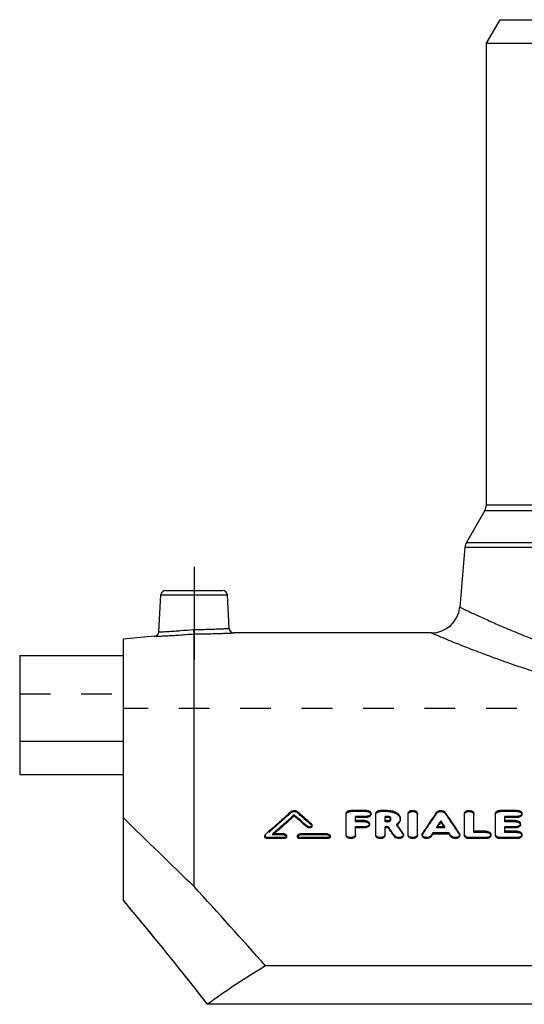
# Model space of a CAD drawing. Header units: millimetres. Extents: x 0 to 1000, y 0 to 1000.
# Tile 2 of 3: x 350 to 457, y 443 to 652. Entities that reach past the tile are written whole.
import ezdxf

# ---------------------------------------------------------------- set-up
doc = ezdxf.new("R2010")
doc.units = ezdxf.units.MM
doc.header["$LTSCALE"] = 65.185185
doc.linetypes.add('CENTER', pattern=[0.6, 0.375, -0.075, 0.075, -0.075])
doc.linetypes.add('HIDDEN', pattern=[0.2, 0.1, -0.1])
for name, color, linetype in [('FASEN', 7, 'CONTINUOUS'), ('KOERPER', 7, 'CONTINUOUS'), ('KONST.EL_MIT_GEO', 7, 'CONTINUOUS'), ('KONSTR_EL', 7, 'CONTINUOUS')]:
    doc.layers.add(name, color=color, linetype=linetype)

msp = doc.modelspace()

# ---------------------------------------------------------------- linework, layer by layer
at = {"layer": 'FASEN', "color": 7, "linetype": 'Continuous'}
for p, q in [((448.5, 646.75), (451.39, 651.75)), ((451.39, 651.75), (570.61, 651.75)), ((448.5, 646.75), (573.5, 646.75)), ((378.13, 521.02), (371.5, 520.44))]:
    msp.add_line(p, q, dxfattribs=at)
at = {"layer": 'KOERPER', "color": 7, "linetype": 'Continuous'}
for p, q in [((448.5, 548.92), (448.5, 646.75)), ((436.87, 521.75), (394.92, 521.75)), ((349.5, 498.73), (349.5, 491.73)), ((371.5, 498.73), (349.5, 498.73)), ((349.5, 491.73), (371.5, 491.73))]:
    msp.add_line(p, q, dxfattribs=at)
at = {"layer": 'KOERPER', "color": 2, "linetype": 'CENTER'}
msp.add_line((386.5, 535.75), (386.5, 516.14), dxfattribs=at)
at = {"layer": 'KOERPER', "color": 8, "linetype": 'HIDDEN'}
msp.add_line((650.5, 505.75), (371.5, 505.75), dxfattribs=at)
at = {"layer": 'KONST.EL_MIT_GEO', "color": 7, "linetype": 'Continuous'}
for p, q in [((448.17, 547.67), (444.28, 540.94)), ((448.17, 547.67), (573.83, 547.67)), ((448.5, 548.92), (573.5, 548.92)), ((444.28, 540.94), (577.72, 540.94)), ((443.95, 539.9), (442.84, 527.23)), ((443.95, 539.9), (578.05, 539.9)), ((380.45, 530.75), (392.55, 530.75)), ((379.04, 521.96), (379.45, 529.8)), ((379.45, 529.8), (393.55, 529.8)), ((393.92, 522.7), (393.55, 529.8)), ((386.5, 467.97), (386.5, 521.54)), ((349.5, 516.93), (349.5, 498.73)), ((349.5, 516.93), (371.5, 516.93)), ((407.76, 482.92), (407.76, 483.15)), ((418.75, 478.8), (418.75, 483.49)), ((423.04, 484.12), (419.74, 484.12)), ((420.73, 481.95), (420.73, 482.85)), ((423.04, 482.85), (420.73, 482.85)), ((423.04, 482.62), (420.73, 482.62)), ((423.04, 482.62), (423.04, 482.85)), ((424.03, 483.26), (424.03, 483.49)), ((425.02, 478.8), (425.02, 483.49)), ((427.55, 484.12), (426.01, 484.12)), ((427, 481.95), (427, 482.85)), ((427.55, 482.85), (427, 482.85)), ((427.55, 482.62), (427, 482.62)), ((427.55, 482.62), (427.55, 482.85)), ((431.89, 478.8), (431.89, 483.49)), ((433.87, 478.8), (433.87, 483.49)), ((443.83, 478.8), (443.83, 483.49)), ((445.82, 479.69), (445.82, 483.49)), ((450.44, 478.8), (450.44, 483.49)), ((455.06, 484.12), (451.43, 484.12)), ((452.42, 481.95), (452.42, 482.85)), ((455.06, 482.85), (452.42, 482.85)), ((455.06, 482.62), (452.42, 482.62)), ((455.06, 482.62), (455.06, 482.85)), ((456.05, 483.26), (456.05, 483.49)), ((410.46, 480.55), (410.46, 480.77)), ((411.5, 480.77), (411.5, 481)), ((422.71, 481.95), (420.73, 481.95)), ((420.73, 478.8), (420.73, 480.65)), ((422.71, 480.65), (420.73, 480.65)), ((422.71, 480.42), (420.73, 480.42)), ((422.71, 480.42), (422.71, 480.65)), ((423.7, 481.07), (423.7, 481.3)), ((427.55, 481.95), (427, 481.95)), ((427, 478.8), (427, 480.65)), ((427.68, 480.65), (427, 480.65)), ((427.68, 480.42), (427, 480.42)), ((427.68, 480.42), (427.68, 480.65)), ((429.63, 480.98), (429.48, 481.19)), ((439.7, 480.65), (438.01, 480.65)), ((438.16, 480.65), (438.2, 480.7)), ((438.85, 481.68), (438.85, 481.9)), ((439.54, 480.65), (439.51, 480.7)), ((454.73, 481.95), (452.42, 481.95)), ((452.42, 479.69), (452.42, 480.65)), ((454.73, 480.65), (452.42, 480.65)), ((454.73, 480.42), (452.42, 480.42)), ((454.73, 480.42), (454.73, 480.65)), ((455.72, 481.07), (455.72, 481.3)), ((401.5, 478.75), (401.5, 478.53)), ((402.08, 478.14), (402.08, 478.36)), ((405.54, 478.36), (402.08, 478.36)), ((405.54, 478.14), (402.08, 478.14)), ((405.54, 479.14), (403.23, 479.14)), ((405.54, 478.14), (405.54, 478.36)), ((406.12, 478.53), (406.12, 478.75)), ((408.43, 478.75), (408.43, 478.53)), ((414.79, 479.14), (409.01, 479.14)), ((409.01, 478.14), (409.01, 478.36)), ((414.79, 478.36), (409.01, 478.36)), ((414.79, 478.14), (409.01, 478.14)), ((414.79, 478.14), (414.79, 478.36)), ((415.37, 478.53), (415.37, 478.75)), ((429.01, 478.52), (429.01, 478.74)), ((430.9, 478.8), (430.9, 479.02)), ((434.86, 479.02), (434.86, 478.8)), ((436.76, 478.54), (436.76, 478.76)), ((437.14, 479.11), (437.14, 479.34)), ((440.57, 479.34), (437.14, 479.34)), ((440.57, 479.11), (437.14, 479.11)), ((440.57, 479.11), (440.57, 479.34)), ((440.95, 478.54), (440.95, 478.76)), ((442.84, 478.8), (442.84, 479.02)), ((444.83, 478.14), (444.83, 478.36)), ((448.46, 478.36), (444.83, 478.36)), ((448.46, 478.14), (444.83, 478.14)), ((448.46, 479.69), (445.82, 479.69)), ((448.46, 478.14), (448.46, 478.36)), ((449.45, 478.8), (449.45, 479.03)), ((451.43, 478.14), (451.43, 478.36)), ((455.06, 478.36), (451.43, 478.36)), ((455.06, 478.14), (451.43, 478.14)), ((455.06, 479.69), (452.42, 479.69)), ((455.06, 478.14), (455.06, 478.36)), ((456.05, 478.8), (456.05, 479.03))]:
    msp.add_line(p, q, dxfattribs=at)
at = {"layer": 'KONST.EL_MIT_GEO', "color": 8, "linetype": 'HIDDEN'}
for p, q in [((371.5, 491.73), (371.5, 516.93)), ((349.5, 508.8), (371.5, 508.8)), ((407.27, 483.73), (407.27, 483.97)), ((408.25, 483.73), (408.25, 483.97)), ((419.74, 483.89), (419.74, 484.12)), ((423.04, 483.89), (419.74, 483.89)), ((423.04, 483.89), (423.04, 484.12)), ((426.01, 483.89), (426.01, 484.12)), ((427.55, 483.89), (426.01, 483.89)), ((427.55, 483.89), (427.55, 484.12)), ((428.25, 482.17), (428.25, 482.4)), ((430.23, 482.17), (430.23, 482.4)), ((437.95, 483.51), (437.95, 483.75)), ((439.76, 483.51), (439.76, 483.75)), ((451.43, 483.89), (451.43, 484.12)), ((455.06, 483.89), (451.43, 483.89)), ((455.06, 483.89), (455.06, 484.12)), ((411.39, 481), (411.39, 481.22)), ((420.73, 481.72), (420.73, 481.95)), ((422.71, 481.72), (420.73, 481.72)), ((422.71, 481.72), (422.71, 481.95)), ((427, 481.72), (427, 481.95)), ((427.55, 481.72), (427, 481.72)), ((427.55, 481.72), (427.55, 481.95)), ((429.48, 480.96), (429.48, 481.19)), ((438.01, 480.42), (438.01, 480.65)), ((438.01, 480.42), (438.16, 480.65)), ((439.7, 480.42), (438.01, 480.42)), ((439.7, 480.42), (439.54, 480.65)), ((439.7, 480.42), (439.7, 480.65)), ((452.42, 481.72), (452.42, 481.95)), ((454.73, 481.72), (452.42, 481.72)), ((454.73, 481.72), (454.73, 481.95)), ((401.61, 478.76), (401.61, 478.98)), ((403.23, 478.91), (403.23, 479.14)), ((403.23, 478.91), (403.34, 479.01)), ((405.54, 478.91), (403.23, 478.91)), ((403.34, 479.01), (403.47, 479.14)), ((405.54, 478.91), (405.54, 479.14)), ((409.01, 478.91), (409.01, 479.14)), ((414.79, 478.91), (409.01, 478.91)), ((414.79, 478.91), (414.79, 479.14)), ((430.81, 479.08), (430.81, 479.31)), ((434.95, 479.07), (434.95, 479.29)), ((442.76, 479.07), (442.76, 479.29)), ((445.82, 479.46), (445.82, 479.69)), ((448.46, 479.46), (445.82, 479.46)), ((448.46, 479.46), (448.46, 479.69)), ((452.42, 479.46), (452.42, 479.69)), ((455.06, 479.46), (452.42, 479.46)), ((455.06, 479.46), (455.06, 479.69))]:
    msp.add_line(p, q, dxfattribs=at)
at = {"layer": 'KONST.EL_MIT_GEO', "color": 7, "linetype": 'Continuous'}
for centre, radius, start, end in [((446, 548.92), 2.5, 330, 360), ((446.44, 539.69), 2.5, 150, 175), ((380.45, 529.75), 1, 90, 177), ((392.55, 529.75), 1, 3, 90), ((436.87, 527.75), 6, 270, 355), ((378.04, 522.01), 1, 274.9995, 357), ((394.92, 522.75), 1, 183, 270.0004), ((599.79, 259.91), 295.41, 130.6714, 132.1335), ((601.97, 259.08), 296.52, 130.9186, 132.088), ((601.31, 259.21), 295.81, 130.867, 131.9735), ((216.15, 262.05), 292.57, 48.3818, 49.0868), ((216.45, 261.78), 292.41, 48.4327, 49.1375), ((219.3, 264), 289.98, 48.5134, 49.3377), ((645.85, 340.41), 252.52, 145.4167, 146.6349), ((231.86, 340.41), 252.52, 33.3651, 34.5833), ((214.78, 330.02), 260.8, 34.7688, 35.2798), ((215.29, 329.89), 260.33, 34.8169, 35.3281), ((428.28, 482.75), 2.15, 307.3265, 310.8735), ((218.98, 331.44), 258.33, 34.9176, 35.3721), ((647.57, 340.74), 251.97, 145.9273, 146.2709), ((646.41, 341.04), 250.72, 145.8794, 146.1473), ((230.14, 340.74), 251.97, 33.7291, 34.0727), ((231.29, 341.04), 250.72, 33.8527, 34.1206), ((657.86, 333.9), 264.32, 146.619, 146.7687), ((657.31, 333.78), 263.81, 146.5719, 146.7216), ((219.85, 333.9), 264.32, 33.2313, 33.381), ((220.4, 333.78), 263.81, 33.2784, 33.4281)]:
    msp.add_arc(centre, radius, start, end, dxfattribs=at)
at = {"layer": 'KONST.EL_MIT_GEO', "color": 8, "linetype": 'HIDDEN'}
for centre, radius, start, end in [((599.48, 259.64), 295.24, 130.6207, 132.0825), ((219.59, 263.72), 289.82, 48.5643, 49.3884), ((645.33, 340.28), 252.04, 145.3687, 146.5878), ((232.38, 340.28), 252.04, 33.4122, 34.6313), ((428.15, 482.92), 2.37, 304.1444, 307.3247), ((219.87, 331.57), 257.4, 34.9655, 35.4778)]:
    msp.add_arc(centre, radius, start, end, dxfattribs=at)
at = {"layer": 'KONST.EL_MIT_GEO', "color": 7, "linetype": 'Continuous'}
for points, knots in [([(442.84, 527.23), (442.84, 527.23), (442.85, 527.22), (442.87, 527.21), (442.89, 527.2), (442.95, 527.18), (443.04, 527.13), (443.19, 527.06), (443.37, 526.97), (443.6, 526.86), (443.87, 526.73), (444.31, 526.52), (444.95, 526.22), (445.85, 525.8), (446.89, 525.31), (448.09, 524.76), (449.44, 524.16), (451.51, 523.24), (454.43, 522), (458.33, 520.43), (462.72, 518.78), (467.57, 517.1), (472.84, 515.47), (478.51, 513.93), (486.68, 512.06), (497.54, 510.35), (511, 509.62), (524.46, 510.35), (535.32, 512.06), (543.49, 513.93), (549.16, 515.47), (554.43, 517.1), (559.28, 518.78), (563.67, 520.43), (567.57, 522), (570.49, 523.24), (572.56, 524.16), (573.91, 524.76), (575.11, 525.31), (576.15, 525.8), (577.05, 526.22), (577.69, 526.52), (578.13, 526.73), (578.4, 526.86), (578.63, 526.97), (578.81, 527.06), (578.96, 527.13), (579.05, 527.18), (579.11, 527.2), (579.13, 527.21), (579.15, 527.22), (579.16, 527.23), (579.16, 527.23)], [0, 0, 0, 0, 0.000041, 0.000163, 0.000366, 0.00065, 0.001462, 0.002598, 0.004055, 0.005832, 0.007926, 0.010335, 0.016085, 0.023054, 0.031207, 0.040509, 0.05092, 0.062398, 0.088386, 0.118127, 0.151281, 0.187522, 0.226533, 0.268006, 0.311624, 0.403862, 0.5, 0.596138, 0.688376, 0.731994, 0.773467, 0.812478, 0.848719, 0.881873, 0.911614, 0.937602, 0.94908, 0.959491, 0.968793, 0.976946, 0.983915, 0.989665, 0.992074, 0.994168, 0.995945, 0.997402, 0.998538, 0.99935, 0.999634, 0.999837, 0.999959, 1, 1, 1, 1]), ([(379.04, 521.96), (379.09, 521.96), (379.28, 521.97), (379.69, 521.99), (380.37, 522.02), (381.28, 522.07), (382.4, 522.14), (384.14, 522.27), (385.52, 522.39), (386.46, 522.49)], [0, 0, 0, 0, 0.01921, 0.076107, 0.16852, 0.292912, 0.444492, 0.617411, 1, 1, 1, 1]), ([(386.46, 522.49), (386.95, 522.49), (387.9, 522.49), (389.28, 522.51), (390.55, 522.55), (391.67, 522.59), (392.48, 522.62), (393.02, 522.65), (393.33, 522.67), (393.58, 522.68), (393.76, 522.69), (393.86, 522.7), (393.91, 522.7), (393.92, 522.7)], [0, 0, 0, 0, 0.19489, 0.382406, 0.555291, 0.706867, 0.831297, 0.881789, 0.923788, 0.956885, 0.980759, 0.995178, 1, 1, 1, 1]), ([(386.5, 521.54), (386.5, 521.64), (386.48, 521.95), (386.47, 522.27), (386.46, 522.49)], [0, 0, 0, 0, 0.307439, 1, 1, 1, 1]), ([(378.13, 521.02), (378.14, 521.02), (378.2, 521.02), (378.32, 521.03), (378.52, 521.03), (378.79, 521.04), (379.14, 521.06), (379.75, 521.09), (380.66, 521.13), (381.92, 521.2), (383.89, 521.33), (385.44, 521.45), (386.5, 521.54)], [0, 0, 0, 0, 0.004836, 0.01929, 0.043222, 0.076392, 0.118471, 0.169041, 0.293587, 0.44516, 0.617902, 1, 1, 1, 1]), ([(386.5, 521.54), (387.57, 521.54), (389.13, 521.55), (391.11, 521.6), (392.37, 521.64), (393.29, 521.68), (393.9, 521.7), (394.25, 521.72), (394.53, 521.73), (394.73, 521.74), (394.85, 521.74), (394.91, 521.75), (394.92, 521.75)], [0, 0, 0, 0, 0.381824, 0.554541, 0.706138, 0.830749, 0.881366, 0.923493, 0.956708, 0.980677, 0.995157, 1, 1, 1, 1]), ([(436.87, 521.75), (436.87, 521.75), (436.9, 521.73), (436.97, 521.7), (437.09, 521.65), (437.25, 521.58), (437.46, 521.5), (437.83, 521.34), (438.41, 521.09), (439.23, 520.75), (440.23, 520.33), (441.4, 519.85), (443.29, 519.09), (446.04, 518.01), (449.79, 516.6), (454.11, 515.06), (458.95, 513.46), (464.27, 511.84), (472.16, 509.69), (482.91, 507.33), (496.64, 505.44), (511, 504.76), (525.36, 505.44), (539.09, 507.33), (549.84, 509.69), (557.73, 511.84), (563.05, 513.46), (567.89, 515.06), (572.21, 516.6), (575.96, 518.01), (578.71, 519.09), (580.6, 519.85), (581.77, 520.33), (582.77, 520.75), (583.59, 521.09), (584.17, 521.34), (584.54, 521.5), (584.75, 521.58), (584.91, 521.65), (585.03, 521.7), (585.1, 521.73), (585.13, 521.75), (585.13, 521.75)], [0, 0, 0, 0, 0.000166, 0.000662, 0.001489, 0.002645, 0.004129, 0.005938, 0.010521, 0.016371, 0.023456, 0.031742, 0.041188, 0.06339, 0.0897, 0.119746, 0.153161, 0.189589, 0.22869, 0.313564, 0.405036, 0.5, 0.594964, 0.686436, 0.77131, 0.810411, 0.846839, 0.880254, 0.9103, 0.93661, 0.958812, 0.968258, 0.976544, 0.983629, 0.989479, 0.994062, 0.995871, 0.997355, 0.998511, 0.999338, 0.999834, 1, 1, 1, 1]), ([(407.27, 483.97), (407.4, 484.08), (407.68, 484.15), (408.02, 484.1), (408.18, 484.02), (408.25, 483.97)], [0, 0, 0, 0, 0.496351, 0.764108, 1, 1, 1, 1]), ([(418.75, 483.49), (418.75, 483.57), (418.81, 483.76), (419.04, 483.96), (419.36, 484.09), (419.61, 484.12), (419.74, 484.12)], [0, 0, 0, 0, 0.197635, 0.428973, 0.701472, 1, 1, 1, 1]), ([(423.04, 484.12), (423.17, 484.12), (423.41, 484.09), (423.73, 483.96), (423.96, 483.76), (424.03, 483.58), (424.03, 483.49)], [0, 0, 0, 0, 0.298504, 0.57099, 0.802337, 1, 1, 1, 1]), ([(424.03, 483.49), (424.03, 483.41), (423.97, 483.22), (423.73, 483.02), (423.41, 482.88), (423.17, 482.85), (423.04, 482.85)], [0, 0, 0, 0, 0.197744, 0.429464, 0.701946, 1, 1, 1, 1]), ([(424.03, 483.26), (424.03, 483.18), (423.96, 482.99), (423.73, 482.79), (423.41, 482.65), (423.17, 482.62), (423.04, 482.62)], [0, 0, 0, 0, 0.197872, 0.430134, 0.699563, 1, 1, 1, 1]), ([(425.02, 483.49), (425.02, 483.57), (425.08, 483.76), (425.31, 483.96), (425.64, 484.09), (425.88, 484.12), (426.01, 484.12)], [0, 0, 0, 0, 0.197635, 0.428973, 0.701472, 1, 1, 1, 1]), ([(427.55, 484.12), (427.89, 484.12), (428.56, 484.04), (429.43, 483.69), (429.97, 483.21), (430.19, 482.75), (430.23, 482.51), (430.23, 482.4)], [0, 0, 0, 0, 0.297154, 0.568545, 0.799427, 0.902019, 1, 1, 1, 1]), ([(428.25, 482.4), (428.25, 482.46), (428.21, 482.59), (428.04, 482.74), (427.81, 482.83), (427.64, 482.85), (427.55, 482.85)], [0, 0, 0, 0, 0.199006, 0.430804, 0.702698, 1, 1, 1, 1]), ([(428.05, 482.49), (428.01, 482.51), (427.86, 482.59), (427.68, 482.62), (427.55, 482.62)], [0, 0, 0, 0, 0.22861, 1, 1, 1, 1]), ([(428.04, 482.08), (428.1, 482.12), (428.2, 482.21), (428.25, 482.34), (428.25, 482.4)], [0, 0, 0, 0, 0.538593, 1, 1, 1, 1]), ([(428.23, 482.29), (428.22, 482.31), (428.18, 482.39), (428.11, 482.45), (428.05, 482.49)], [0, 0, 0, 0, 0.229303, 1, 1, 1, 1]), ([(430.23, 482.4), (430.23, 482.29), (430.2, 482.06), (429.99, 481.61), (429.7, 481.34), (429.48, 481.19)], [0, 0, 0, 0, 0.226772, 0.465041, 1, 1, 1, 1]), ([(431.89, 483.49), (431.89, 483.57), (431.95, 483.76), (432.19, 483.96), (432.51, 484.09), (432.88, 484.14), (433.25, 484.09), (433.58, 483.96), (433.81, 483.76), (433.87, 483.57), (433.87, 483.49)], [0, 0, 0, 0, 0.098816, 0.214469, 0.35073, 0.499988, 0.649262, 0.785533, 0.901182, 1, 1, 1, 1]), ([(437.95, 483.75), (438.03, 483.87), (438.33, 484.07), (438.85, 484.15), (439.37, 484.07), (439.67, 483.87), (439.76, 483.75)], [0, 0, 0, 0, 0.226482, 0.499988, 0.773508, 1, 1, 1, 1]), ([(443.83, 483.49), (443.83, 483.57), (443.9, 483.76), (444.13, 483.96), (444.45, 484.09), (444.83, 484.14), (445.2, 484.09), (445.52, 483.96), (445.75, 483.76), (445.82, 483.57), (445.82, 483.49)], [0, 0, 0, 0, 0.098816, 0.214469, 0.35073, 0.499988, 0.649262, 0.785533, 0.901182, 1, 1, 1, 1]), ([(450.44, 483.49), (450.44, 483.57), (450.5, 483.76), (450.73, 483.96), (451.06, 484.09), (451.3, 484.12), (451.43, 484.12)], [0, 0, 0, 0, 0.197635, 0.428973, 0.701472, 1, 1, 1, 1]), ([(455.06, 484.12), (455.19, 484.12), (455.43, 484.09), (455.76, 483.96), (455.99, 483.76), (456.05, 483.58), (456.05, 483.49)], [0, 0, 0, 0, 0.298504, 0.57099, 0.802337, 1, 1, 1, 1]), ([(456.05, 483.49), (456.05, 483.41), (455.99, 483.22), (455.76, 483.02), (455.43, 482.88), (455.19, 482.85), (455.06, 482.85)], [0, 0, 0, 0, 0.197744, 0.429464, 0.701946, 1, 1, 1, 1]), ([(456.05, 483.26), (456.05, 483.18), (455.99, 482.99), (455.76, 482.79), (455.44, 482.65), (455.19, 482.62), (455.06, 482.62)], [0, 0, 0, 0, 0.197872, 0.430134, 0.699563, 1, 1, 1, 1]), ([(411.5, 481), (411.5, 480.96), (411.48, 480.87), (411.4, 480.77), (411.27, 480.68), (411.05, 480.61), (410.76, 480.61), (410.54, 480.7), (410.46, 480.77)], [0, 0, 0, 0, 0.096003, 0.202579, 0.32431, 0.459548, 0.744186, 1, 1, 1, 1]), ([(411.5, 480.77), (411.5, 480.73), (411.48, 480.65), (411.39, 480.54), (411.27, 480.46), (411.05, 480.39), (410.76, 480.38), (410.54, 480.47), (410.46, 480.55)], [0, 0, 0, 0, 0.096018, 0.203897, 0.323702, 0.45804, 0.742626, 1, 1, 1, 1]), ([(411.39, 481.22), (411.43, 481.19), (411.48, 481.13), (411.5, 481.04), (411.5, 481)], [0, 0, 0, 0, 0.526714, 1, 1, 1, 1]), ([(422.71, 481.95), (422.84, 481.95), (423.08, 481.92), (423.4, 481.78), (423.64, 481.57), (423.7, 481.39), (423.7, 481.3)], [0, 0, 0, 0, 0.29616, 0.567463, 0.799628, 1, 1, 1, 1]), ([(423.7, 481.3), (423.7, 481.21), (423.64, 481.03), (423.4, 480.82), (423.08, 480.68), (422.84, 480.65), (422.71, 480.65)], [0, 0, 0, 0, 0.200449, 0.43298, 0.70428, 1, 1, 1, 1]), ([(423.7, 481.07), (423.7, 480.99), (423.64, 480.8), (423.4, 480.59), (423.08, 480.45), (422.84, 480.42), (422.71, 480.42)], [0, 0, 0, 0, 0.200503, 0.43351, 0.701768, 1, 1, 1, 1]), ([(427.55, 481.95), (427.59, 481.95), (427.76, 481.96), (427.94, 482.01), (428.04, 482.08)], [0, 0, 0, 0, 0.264925, 1, 1, 1, 1]), ([(430.23, 482.17), (430.23, 481.98), (430.12, 481.58), (429.85, 481.26), (429.69, 481.12)], [0, 0, 0, 0, 0.468528, 1, 1, 1, 1]), ([(454.73, 481.95), (454.86, 481.95), (455.1, 481.92), (455.43, 481.78), (455.66, 481.57), (455.72, 481.39), (455.72, 481.3)], [0, 0, 0, 0, 0.29616, 0.567463, 0.799628, 1, 1, 1, 1]), ([(455.72, 481.3), (455.72, 481.21), (455.66, 481.03), (455.43, 480.82), (455.1, 480.68), (454.86, 480.65), (454.73, 480.65)], [0, 0, 0, 0, 0.200449, 0.43298, 0.70428, 1, 1, 1, 1]), ([(455.72, 481.07), (455.72, 480.99), (455.66, 480.8), (455.43, 480.59), (455.11, 480.45), (454.86, 480.42), (454.73, 480.42)], [0, 0, 0, 0, 0.200503, 0.43351, 0.701768, 1, 1, 1, 1]), ([(401.5, 478.75), (401.5, 478.77), (401.51, 478.86), (401.56, 478.94), (401.61, 478.98)], [0, 0, 0, 0, 0.236722, 1, 1, 1, 1]), ([(402.08, 478.36), (402, 478.36), (401.86, 478.38), (401.67, 478.46), (401.54, 478.59), (401.5, 478.7), (401.5, 478.75)], [0, 0, 0, 0, 0.293303, 0.563271, 0.796595, 1, 1, 1, 1]), ([(402.08, 478.14), (402, 478.14), (401.86, 478.16), (401.67, 478.24), (401.54, 478.36), (401.5, 478.48), (401.5, 478.53)], [0, 0, 0, 0, 0.295304, 0.56128, 0.798288, 1, 1, 1, 1]), ([(405.54, 479.14), (405.62, 479.14), (405.76, 479.12), (405.95, 479.04), (406.09, 478.91), (406.12, 478.8), (406.12, 478.75)], [0, 0, 0, 0, 0.293528, 0.56353, 0.796664, 1, 1, 1, 1]), ([(406.12, 478.75), (406.12, 478.7), (406.09, 478.59), (405.95, 478.46), (405.76, 478.38), (405.62, 478.36), (405.54, 478.36)], [0, 0, 0, 0, 0.203407, 0.43676, 0.706779, 1, 1, 1, 1]), ([(406.12, 478.53), (406.12, 478.47), (406.09, 478.36), (405.95, 478.24), (405.76, 478.16), (405.62, 478.14), (405.54, 478.14)], [0, 0, 0, 0, 0.202801, 0.438003, 0.70281, 1, 1, 1, 1]), ([(408.43, 478.75), (408.43, 478.8), (408.47, 478.91), (408.61, 479.04), (408.79, 479.12), (408.94, 479.14), (409.01, 479.14)], [0, 0, 0, 0, 0.203354, 0.436471, 0.7065, 1, 1, 1, 1]), ([(409.01, 478.36), (408.94, 478.36), (408.79, 478.38), (408.61, 478.46), (408.47, 478.59), (408.43, 478.7), (408.43, 478.75)], [0, 0, 0, 0, 0.293249, 0.563241, 0.796611, 1, 1, 1, 1]), ([(409.01, 478.14), (408.94, 478.14), (408.79, 478.16), (408.6, 478.24), (408.47, 478.36), (408.43, 478.48), (408.43, 478.53)], [0, 0, 0, 0, 0.295087, 0.561621, 0.798555, 1, 1, 1, 1]), ([(414.79, 479.14), (414.86, 479.14), (415.01, 479.12), (415.2, 479.04), (415.33, 478.91), (415.37, 478.8), (415.37, 478.75)], [0, 0, 0, 0, 0.293528, 0.56353, 0.796664, 1, 1, 1, 1]), ([(415.37, 478.75), (415.37, 478.7), (415.33, 478.59), (415.2, 478.46), (415.01, 478.38), (414.86, 478.36), (414.79, 478.36)], [0, 0, 0, 0, 0.203407, 0.43676, 0.706779, 1, 1, 1, 1]), ([(415.37, 478.53), (415.37, 478.47), (415.33, 478.36), (415.2, 478.24), (415.01, 478.16), (414.87, 478.14), (414.79, 478.14)], [0, 0, 0, 0, 0.202801, 0.438003, 0.70281, 1, 1, 1, 1]), ([(420.73, 479.03), (420.73, 478.63), (419.74, 478.09), (418.74, 478.63), (418.75, 479.03)], [0, 0, 0, 0, 0.49999, 1, 1, 1, 1]), ([(420.73, 478.8), (420.73, 478.41), (419.74, 477.87), (418.75, 478.4), (418.75, 478.8)], [0, 0, 0, 0, 0.499769, 1, 1, 1, 1]), ([(427, 479.03), (427, 478.63), (426.01, 478.09), (425.02, 478.63), (425.02, 479.03)], [0, 0, 0, 0, 0.49999, 1, 1, 1, 1]), ([(427, 478.8), (427, 478.41), (426.01, 477.87), (425.02, 478.4), (425.02, 478.8)], [0, 0, 0, 0, 0.499769, 1, 1, 1, 1]), ([(430.9, 479.02), (430.9, 478.95), (430.86, 478.79), (430.68, 478.59), (430.43, 478.44), (430.02, 478.34), (429.49, 478.37), (429.12, 478.59), (429.01, 478.74)], [0, 0, 0, 0, 0.098593, 0.208824, 0.334888, 0.473889, 0.758085, 1, 1, 1, 1]), ([(430.9, 478.8), (430.9, 478.73), (430.86, 478.57), (430.68, 478.37), (430.43, 478.22), (430.02, 478.11), (429.5, 478.15), (429.12, 478.37), (429.01, 478.52)], [0, 0, 0, 0, 0.096951, 0.208173, 0.334457, 0.471845, 0.756906, 1, 1, 1, 1]), ([(430.81, 479.31), (430.82, 479.28), (430.87, 479.2), (430.9, 479.1), (430.9, 479.02)], [0, 0, 0, 0, 0.262423, 1, 1, 1, 1]), ([(433.87, 479.03), (433.87, 478.63), (432.88, 478.09), (431.89, 478.63), (431.89, 479.03)], [0, 0, 0, 0, 0.49999, 1, 1, 1, 1]), ([(433.87, 478.8), (433.87, 478.41), (432.88, 477.87), (431.89, 478.4), (431.89, 478.8)], [0, 0, 0, 0, 0.499769, 1, 1, 1, 1]), ([(434.86, 479.02), (434.86, 479.05), (434.87, 479.14), (434.91, 479.23), (434.95, 479.29)], [0, 0, 0, 0, 0.243942, 1, 1, 1, 1]), ([(436.76, 478.76), (436.66, 478.6), (436.28, 478.37), (435.76, 478.33), (435.34, 478.44), (435.08, 478.59), (434.91, 478.78), (434.86, 478.95), (434.86, 479.02)], [0, 0, 0, 0, 0.240429, 0.524708, 0.664145, 0.790695, 0.901256, 1, 1, 1, 1]), ([(436.76, 478.54), (436.66, 478.38), (436.28, 478.15), (435.76, 478.11), (435.34, 478.22), (435.08, 478.36), (434.91, 478.56), (434.86, 478.73), (434.86, 478.8)], [0, 0, 0, 0, 0.241008, 0.526998, 0.66418, 0.791993, 0.902279, 1, 1, 1, 1]), ([(442.84, 479.02), (442.84, 478.95), (442.8, 478.78), (442.62, 478.59), (442.36, 478.44), (441.95, 478.33), (441.42, 478.37), (441.05, 478.6), (440.95, 478.76)], [0, 0, 0, 0, 0.098749, 0.209308, 0.335854, 0.475318, 0.759577, 1, 1, 1, 1]), ([(442.84, 478.8), (442.84, 478.73), (442.8, 478.56), (442.62, 478.36), (442.37, 478.22), (441.95, 478.11), (441.43, 478.15), (441.05, 478.38), (440.95, 478.54)], [0, 0, 0, 0, 0.097165, 0.208567, 0.335539, 0.473265, 0.758451, 1, 1, 1, 1]), ([(442.76, 479.29), (442.77, 479.27), (442.82, 479.19), (442.84, 479.09), (442.84, 479.02)], [0, 0, 0, 0, 0.261296, 1, 1, 1, 1]), ([(444.83, 478.36), (444.7, 478.36), (444.45, 478.39), (444.13, 478.53), (443.9, 478.75), (443.83, 478.94), (443.83, 479.03)], [0, 0, 0, 0, 0.293411, 0.563551, 0.796896, 1, 1, 1, 1]), ([(444.83, 478.14), (444.7, 478.14), (444.45, 478.17), (444.13, 478.31), (443.9, 478.52), (443.83, 478.71), (443.83, 478.8)], [0, 0, 0, 0, 0.293833, 0.564038, 0.796469, 1, 1, 1, 1]), ([(448.46, 479.69), (448.59, 479.69), (448.83, 479.66), (449.15, 479.52), (449.39, 479.31), (449.45, 479.11), (449.45, 479.03)], [0, 0, 0, 0, 0.29386, 0.563998, 0.796968, 1, 1, 1, 1]), ([(449.45, 479.03), (449.45, 478.94), (449.39, 478.75), (449.15, 478.53), (448.83, 478.39), (448.59, 478.36), (448.46, 478.36)], [0, 0, 0, 0, 0.203105, 0.436435, 0.706569, 1, 1, 1, 1]), ([(449.45, 478.8), (449.45, 478.72), (449.39, 478.52), (449.16, 478.31), (448.83, 478.17), (448.59, 478.14), (448.46, 478.14)], [0, 0, 0, 0, 0.203125, 0.436901, 0.70401, 1, 1, 1, 1]), ([(451.43, 478.36), (451.3, 478.36), (451.05, 478.39), (450.73, 478.53), (450.5, 478.75), (450.44, 478.94), (450.44, 479.03)], [0, 0, 0, 0, 0.293411, 0.563551, 0.796896, 1, 1, 1, 1]), ([(451.43, 478.14), (451.3, 478.14), (451.05, 478.17), (450.73, 478.31), (450.5, 478.52), (450.44, 478.71), (450.44, 478.8)], [0, 0, 0, 0, 0.293833, 0.564038, 0.796469, 1, 1, 1, 1]), ([(455.06, 479.69), (455.19, 479.69), (455.43, 479.66), (455.76, 479.52), (455.99, 479.31), (456.05, 479.11), (456.05, 479.03)], [0, 0, 0, 0, 0.29386, 0.563998, 0.796968, 1, 1, 1, 1]), ([(456.05, 479.03), (456.05, 478.94), (455.99, 478.75), (455.76, 478.53), (455.44, 478.39), (455.19, 478.36), (455.06, 478.36)], [0, 0, 0, 0, 0.203105, 0.436435, 0.706569, 1, 1, 1, 1]), ([(456.05, 478.8), (456.05, 478.72), (455.99, 478.52), (455.76, 478.31), (455.44, 478.17), (455.19, 478.14), (455.06, 478.14)], [0, 0, 0, 0, 0.203125, 0.436901, 0.70401, 1, 1, 1, 1])]:
    msp.add_open_spline(points, degree=3, knots=knots, dxfattribs=at)
at = {"layer": 'KONST.EL_MIT_GEO', "color": 8, "linetype": 'HIDDEN'}
for points, knots in [([(386.5, 521.54), (386.5, 521.64), (386.48, 521.95), (386.47, 522.27), (386.46, 522.49)], [0, 0, 0, 0, 0.30744, 1, 1, 1, 1]), ([(407.27, 483.73), (407.33, 483.79), (407.49, 483.87), (407.76, 483.9), (408.02, 483.87), (408.18, 483.79), (408.25, 483.73)], [0, 0, 0, 0, 0.233643, 0.499553, 0.763506, 1, 1, 1, 1]), ([(418.75, 483.26), (418.75, 483.34), (418.81, 483.53), (419.04, 483.73), (419.36, 483.86), (419.61, 483.89), (419.74, 483.89)], [0, 0, 0, 0, 0.198106, 0.429751, 0.701144, 1, 1, 1, 1]), ([(423.04, 483.89), (423.17, 483.89), (423.41, 483.86), (423.73, 483.73), (423.96, 483.53), (424.03, 483.34), (424.03, 483.26)], [0, 0, 0, 0, 0.302145, 0.57041, 0.804133, 1, 1, 1, 1]), ([(425.02, 483.26), (425.02, 483.34), (425.08, 483.53), (425.32, 483.73), (425.64, 483.86), (425.88, 483.89), (426.01, 483.89)], [0, 0, 0, 0, 0.198106, 0.429751, 0.701144, 1, 1, 1, 1]), ([(427.55, 483.89), (427.89, 483.89), (428.56, 483.81), (429.31, 483.51), (429.78, 483.15), (430.03, 482.85), (430.19, 482.52), (430.23, 482.29), (430.23, 482.17)], [0, 0, 0, 0, 0.296983, 0.566844, 0.68887, 0.799117, 0.901328, 1, 1, 1, 1]), ([(431.89, 483.26), (431.89, 483.34), (431.96, 483.53), (432.19, 483.73), (432.51, 483.86), (432.88, 483.9), (433.25, 483.86), (433.57, 483.73), (433.81, 483.53), (433.87, 483.34), (433.87, 483.26)], [0, 0, 0, 0, 0.100237, 0.214277, 0.351946, 0.499733, 0.649019, 0.785554, 0.900116, 1, 1, 1, 1]), ([(437.95, 483.51), (438.03, 483.64), (438.33, 483.84), (438.85, 483.92), (439.37, 483.83), (439.67, 483.64), (439.76, 483.51)], [0, 0, 0, 0, 0.228002, 0.500763, 0.771939, 1, 1, 1, 1]), ([(443.83, 483.26), (443.83, 483.34), (443.9, 483.53), (444.13, 483.73), (444.45, 483.86), (444.83, 483.9), (445.2, 483.86), (445.52, 483.73), (445.75, 483.53), (445.82, 483.34), (445.82, 483.26)], [0, 0, 0, 0, 0.100237, 0.214277, 0.351946, 0.499733, 0.649019, 0.785554, 0.900116, 1, 1, 1, 1]), ([(450.44, 483.26), (450.44, 483.34), (450.5, 483.53), (450.74, 483.73), (451.06, 483.86), (451.3, 483.89), (451.43, 483.89)], [0, 0, 0, 0, 0.198106, 0.429751, 0.701144, 1, 1, 1, 1]), ([(455.06, 483.89), (455.19, 483.89), (455.44, 483.86), (455.76, 483.73), (455.99, 483.53), (456.05, 483.34), (456.05, 483.26)], [0, 0, 0, 0, 0.302145, 0.57041, 0.804133, 1, 1, 1, 1]), ([(411.39, 481), (411.41, 480.98), (411.47, 480.92), (411.5, 480.83), (411.5, 480.77)], [0, 0, 0, 0, 0.282545, 1, 1, 1, 1]), ([(422.71, 481.72), (422.84, 481.72), (423.08, 481.69), (423.4, 481.55), (423.64, 481.35), (423.7, 481.16), (423.7, 481.07)], [0, 0, 0, 0, 0.29991, 0.567016, 0.801513, 1, 1, 1, 1]), ([(427.55, 481.72), (427.64, 481.72), (427.81, 481.74), (428.04, 481.83), (428.2, 481.98), (428.25, 482.11), (428.25, 482.17)], [0, 0, 0, 0, 0.300361, 0.567814, 0.801394, 1, 1, 1, 1]), ([(454.73, 481.72), (454.86, 481.72), (455.11, 481.69), (455.43, 481.55), (455.66, 481.35), (455.72, 481.16), (455.72, 481.07)], [0, 0, 0, 0, 0.29991, 0.567016, 0.801513, 1, 1, 1, 1]), ([(401.5, 478.53), (401.5, 478.55), (401.51, 478.63), (401.56, 478.71), (401.61, 478.76)], [0, 0, 0, 0, 0.230228, 1, 1, 1, 1]), ([(405.54, 478.91), (405.62, 478.91), (405.76, 478.89), (405.95, 478.81), (406.09, 478.69), (406.12, 478.58), (406.12, 478.53)], [0, 0, 0, 0, 0.295368, 0.561912, 0.798606, 1, 1, 1, 1]), ([(408.43, 478.53), (408.43, 478.58), (408.47, 478.69), (408.6, 478.81), (408.79, 478.89), (408.94, 478.91), (409.01, 478.91)], [0, 0, 0, 0, 0.202748, 0.437713, 0.702529, 1, 1, 1, 1]), ([(414.79, 478.91), (414.86, 478.91), (415.01, 478.89), (415.2, 478.81), (415.33, 478.69), (415.37, 478.58), (415.37, 478.53)], [0, 0, 0, 0, 0.295368, 0.561912, 0.798606, 1, 1, 1, 1]), ([(430.81, 479.08), (430.82, 479.06), (430.87, 478.98), (430.9, 478.87), (430.9, 478.8)], [0, 0, 0, 0, 0.264785, 1, 1, 1, 1]), ([(434.86, 478.8), (434.86, 478.87), (434.89, 478.97), (434.93, 479.05), (434.95, 479.07)], [0, 0, 0, 0, 0.738275, 1, 1, 1, 1]), ([(442.76, 479.07), (442.77, 479.05), (442.82, 478.97), (442.84, 478.87), (442.84, 478.8)], [0, 0, 0, 0, 0.263635, 1, 1, 1, 1]), ([(448.46, 479.46), (448.59, 479.46), (448.83, 479.43), (449.16, 479.29), (449.39, 479.08), (449.45, 478.89), (449.45, 478.8)], [0, 0, 0, 0, 0.297649, 0.563613, 0.798902, 1, 1, 1, 1]), ([(455.06, 479.46), (455.19, 479.46), (455.44, 479.43), (455.76, 479.29), (455.99, 479.08), (456.05, 478.89), (456.05, 478.8)], [0, 0, 0, 0, 0.297649, 0.563613, 0.798902, 1, 1, 1, 1])]:
    msp.add_open_spline(points, degree=3, knots=knots, dxfattribs=at)
msp.add_open_spline([(428.25, 482.17), (428.25, 482.21), (428.24, 482.25), (428.23, 482.29)], degree=3, dxfattribs=at)
at = {"layer": 'KONSTR_EL', "color": 7, "linetype": 'Continuous'}
for p, q in [((371.5, 465.05), (371.5, 520.44)), ((620.35, 451.15), (401.65, 451.15)), ((632.64, 443), (389.36, 443))]:
    msp.add_line(p, q, dxfattribs=at)
for centre, radius, start, end in [((3937.14, 4142.22), 5109.52, 225.74582, 225.9802), ((-768.31, -587.32), 1564.36, 41.59279, 42.42168)]:
    msp.add_arc(centre, radius, start, end, dxfattribs=at)
at = {"layer": 'KONSTR_EL', "color": 8, "linetype": 'HIDDEN'}
for centre, radius, start, end in [((3722.32, 3920.83), 4801.04, 225.73829, 225.98773), ((-687.98, -514.98), 1456.26, 41.56203, 42.45245), ((-404.1, -184.33), 1011.56, 39.74834, 39.9383), ((-272.59, -75.33), 840.74, 38.31629, 39.76751), ((-128.17, 39.84), 656.03, 37.91964, 38.24462)]:
    msp.add_arc(centre, radius, start, end, dxfattribs=at)
at = {"layer": 'KONSTR_EL', "color": 7, "linetype": 'Continuous'}
msp.add_ellipse((511, 348.25), major_axis=(175, 0), ratio=0.753156, start_param=2.245779, end_param=2.33936, dxfattribs=at)
msp.add_open_spline([(389.36, 443), (387.84, 444.95), (381.99, 452.38), (375.99, 459.69), (371.5, 465.05)], degree=3, knots=[0, 0, 0, 0, 0.260766, 1, 1, 1, 1], dxfattribs=at)

doc.saveas('drawing.dxf')
